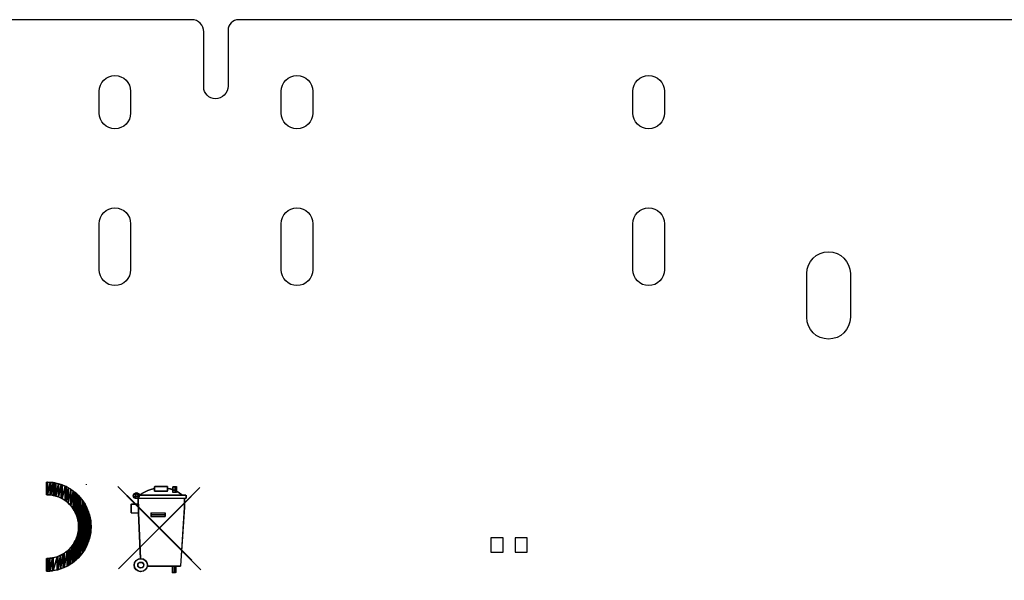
# Model space of a CAD drawing. Extents: x -35 to 121, y -31 to 50.
# Tile 11 of 13: x 5 to 45, y 27 to 50. Entities that reach past the tile are written whole.
import ezdxf

# ---------------------------------------------------------------- set-up
doc = ezdxf.new("R2010")
doc.units = 0
for name, color, linetype in [('BG_OUTLINE', 5, 'CONTINUOUS'), ('BG_SILKSCREEN_BOTTOM', 3, 'CONTINUOUS'), ('PIN_BOTTOM', 12, 'CONTINUOUS')]:
    doc.layers.add(name, color=color, linetype=linetype)

msp = doc.modelspace()

# ---------------------------------------------------------------- linework, layer by layer
at = {"layer": 'BG_OUTLINE'}
msp.add_lwpolyline([(72.432367, 49.999544), (13.753541, 49.999544, 0.414214), (13.311835, 49.557838), (13.311835, 47.261526, -0.414214), (12.791669, 46.741359, -0.414214), (12.311837, 47.221191), (12.311837, 49.502974, 0.414214), (11.815267, 49.999544), (-33.091425, 49.999544, 0.414211), (-35.091421, 47.999548), (-35.091421, 38.864438, 0.414214), (-34.626347, 38.399364), (-32.12277, 38.399364, -0.414214), (-31.499556, 37.77615, -0.414214), (-32.090208, 37.185498), (-32.350253, 37.185498), (-34.570213, 37.185752), (-34.684767, 37.185752, 0.414214), (-35.091421, 36.779098), (-35.091421, -28.600502, 0.414214)], format="xyb", dxfattribs=at)
at = {"layer": 'BG_SILKSCREEN_BOTTOM'}
for points in [[(5.827928, 30.933568), (5.82869, 30.933568)], [(5.827928, 30.931028), (5.827928, 30.933568)], [(5.828436, 30.933568), (5.827928, 30.93052)], [(5.827928, 30.419726), (5.828436, 30.933568)], [(5.827928, 30.923662), (5.827928, 30.931028)], [(5.827928, 30.93052), (5.827928, 30.419726)], [(5.827928, 30.91147), (5.827928, 30.923662)], [(5.827928, 30.895468), (5.827928, 30.91147)], [(5.827928, 30.87591), (5.827928, 30.895468)], [(5.827928, 30.853304), (5.827928, 30.87591)], [(5.827928, 30.827904), (5.827928, 30.853304)], [(5.828436, 30.419472), (5.828436, 30.933568)], [(5.828944, 30.933568), (5.828436, 30.419472)], [(5.828436, 30.933568), (5.828436, 30.419472)], [(5.828944, 30.933568), (5.828436, 30.933568)], [(5.828436, 30.419472), (5.828944, 30.933568)], [(5.82869, 30.933568), (5.829452, 30.933568)], [(5.828944, 30.419218), (5.830976, 30.933568)], [(5.828944, 30.419218), (5.828944, 30.933568)], [(5.829452, 30.933568), (5.82996, 30.933568)], [(5.82996, 30.933568), (5.830722, 30.933568)], [(5.830722, 30.933568), (5.831484, 30.933568)], [(5.830976, 30.419218), (5.830976, 30.933568)], [(5.833516, 30.933568), (5.830976, 30.419218)], [(5.830976, 30.933568), (5.830976, 30.419218)], [(5.833516, 30.933568), (5.830976, 30.933568)], [(5.830976, 30.419218), (5.833516, 30.933568)], [(5.831484, 30.933568), (5.831992, 30.933568)], [(5.831992, 30.933568), (5.8325, 30.933568)], [(5.8325, 30.933568), (5.833008, 30.933568)], [(5.833008, 30.933568), (5.833516, 30.933568)], [(5.833516, 30.419218), (5.834786, 30.933568)], [(5.833516, 30.933568), (5.834024, 30.933568)], [(5.833516, 30.419218), (5.833516, 30.933568)], [(5.834024, 30.933568), (5.834532, 30.933568)], [(5.834532, 30.933568), (5.834786, 30.933568)], [(5.834786, 30.419218), (5.834786, 30.933568)], [(5.834786, 30.933568), (5.835294, 30.933568)], [(5.838596, 30.933568), (5.834786, 30.419218)], [(5.834786, 30.933568), (5.834786, 30.419218)], [(5.838596, 30.933568), (5.834786, 30.933568)], [(5.834786, 30.419218), (5.838596, 30.933568)], [(5.835294, 30.933568), (5.835802, 30.933568)], [(5.835802, 30.933568), (5.83631, 30.933568)], [(5.83631, 30.933568), (5.836818, 30.933568)], [(5.836818, 30.933568), (5.837072, 30.933568)], [(5.837072, 30.933568), (5.83758, 30.933568)], [(5.83758, 30.933568), (5.838342, 30.933568)], [(5.838342, 30.933568), (5.83885, 30.933568)], [(5.838596, 30.419218), (5.841136, 30.933568)], [(5.838596, 30.419218), (5.838596, 30.933568)], [(5.83885, 30.933568), (5.839358, 30.933568)], [(5.839358, 30.933568), (5.84012, 30.933568)], [(5.84012, 30.933568), (5.841136, 30.933568)], [(5.841136, 30.419218), (5.841136, 30.933568)], [(5.841136, 30.933568), (5.841898, 30.933568)], [(5.841644, 30.933568), (5.841136, 30.419218)], [(5.841136, 30.933568), (5.841136, 30.419218)], [(5.841644, 30.933568), (5.841136, 30.933568)], [(5.841136, 30.419218), (5.841644, 30.933568)], [(5.841644, 30.419218), (5.841898, 30.933568)], [(5.841644, 30.419218), (5.841644, 30.933568)], [(5.841898, 30.419218), (5.841898, 30.933568)], [(5.841898, 30.419218), (5.841898, 30.933568)], [(5.841898, 30.419218), (5.841898, 30.933568)], [(5.841898, 30.933568), (5.966612, 30.929504)], [(5.850788, 30.933568), (5.841898, 30.419218)], [(5.841898, 30.933568), (5.841898, 30.419218)], [(5.850788, 30.933568), (5.841898, 30.933568)], [(5.841898, 30.419218), (5.850788, 30.933568)], [(5.86552, 30.933568), (5.850788, 30.41871)], [(5.850788, 30.933568), (5.850788, 30.41871)], [(5.86552, 30.933568), (5.850788, 30.933568)], [(5.850788, 30.41871), (5.86552, 30.933568)], [(5.850788, 30.41871), (5.850788, 30.933568)], [(5.86552, 30.933568), (5.86552, 30.417694)], [(5.98236, 30.928234), (5.86552, 30.933568)], [(5.86552, 30.417694), (5.86552, 30.933568)], [(5.98236, 30.928234), (5.86552, 30.417694)], [(5.86552, 30.417694), (5.98236, 30.928234)], [(5.966612, 30.929504), (6.089294, 30.916804)], [(5.98236, 30.928234), (5.98236, 30.410328)], [(6.00903, 30.92544), (5.98236, 30.928234)], [(5.98236, 30.410328), (5.98236, 30.928234)], [(6.00903, 30.92544), (5.98236, 30.410328)], [(5.98236, 30.410328), (6.00903, 30.92544)], [(6.00903, 30.92544), (6.00903, 30.40855)], [(6.096914, 30.915788), (6.00903, 30.92544)], [(6.00903, 30.40855), (6.00903, 30.92544)], [(6.096914, 30.915788), (6.00903, 30.40855)], [(6.00903, 30.40855), (6.096914, 30.915788)], [(6.089294, 30.916804), (6.209436, 30.89623)], [(6.096914, 30.915788), (6.096914, 30.391532)], [(6.170066, 30.903088), (6.096914, 30.915788)], [(6.096914, 30.391532), (6.096914, 30.915788)], [(6.170066, 30.903088), (6.096914, 30.391532)], [(6.096914, 30.391532), (6.170066, 30.903088)], [(6.170066, 30.903088), (6.170066, 30.377308)], [(6.209436, 30.89623), (6.170066, 30.903088)], [(6.170066, 30.377308), (6.170066, 30.903088)], [(6.209436, 30.89623), (6.170066, 30.377308)], [(6.170066, 30.377308), (6.209436, 30.89623)], [(6.209436, 30.89623), (6.326784, 30.867782)], [(6.323228, 30.865242), (6.209436, 30.89623)], [(6.209436, 30.89623), (6.209436, 30.364354)], [(6.209436, 30.364354), (6.209436, 30.89623)], [(6.323228, 30.865242), (6.209436, 30.364354)], [(6.209436, 30.364354), (6.323228, 30.865242)], [(6.323228, 30.865242), (6.323228, 30.326762)], [(6.42686, 30.837048), (6.323228, 30.865242)], [(6.323228, 30.326762), (6.323228, 30.865242)], [(6.326784, 30.867782), (6.441084, 30.832222)], [(7.466482, 30.856098), (7.466482, 30.82384)], [(5.827928, 30.800472), (5.827928, 30.827904)], [(5.827928, 30.771008), (5.827928, 30.800472)], [(5.827928, 30.740274), (5.827928, 30.771008)], [(5.827928, 30.708524), (5.827928, 30.740274)], [(5.827928, 30.67652), (5.827928, 30.708524)], [(5.827928, 30.644516), (5.827928, 30.67652)], [(5.827928, 30.612766), (5.827928, 30.644516)], [(5.827928, 30.582032), (5.827928, 30.612766)], [(5.827928, 30.552822), (5.827928, 30.582032)], [(5.827928, 30.525136), (5.827928, 30.552822)], [(5.827928, 30.499736), (5.827928, 30.525136)], [(5.827928, 30.476876), (5.827928, 30.499736)], [(5.827928, 30.457318), (5.827928, 30.476876)], [(5.827928, 30.441316), (5.827928, 30.457318)], [(6.42686, 30.837048), (6.323228, 30.326762)], [(6.323228, 30.326762), (6.42686, 30.837048)], [(6.42686, 30.837048), (6.42686, 30.277486)], [(6.467246, 30.820284), (6.42686, 30.837048)], [(6.42686, 30.277486), (6.42686, 30.837048)], [(6.467246, 30.820284), (6.42686, 30.277486)], [(6.42686, 30.277486), (6.467246, 30.820284)], [(6.441084, 30.832222), (6.551828, 30.789042)], [(6.467246, 30.820284), (6.467246, 30.258436)], [(6.601358, 30.76542), (6.467246, 30.820284)], [(6.467246, 30.258436), (6.467246, 30.820284)], [(6.601358, 30.76542), (6.467246, 30.258436)], [(6.467246, 30.258436), (6.601358, 30.76542)], [(6.551828, 30.789042), (6.65927, 30.739004)], [(6.601358, 30.76542), (6.601358, 30.1736)], [(6.632854, 30.752466), (6.601358, 30.76542)], [(6.601358, 30.1736), (6.601358, 30.76542)], [(6.632854, 30.752466), (6.601358, 30.1736)], [(6.601358, 30.1736), (6.632854, 30.752466)], [(6.632854, 30.752466), (6.632854, 30.147946)], [(6.723532, 30.701158), (6.632854, 30.752466)], [(6.632854, 30.147946), (6.632854, 30.752466)], [(6.723532, 30.701158), (6.632854, 30.147946)], [(6.632854, 30.147946), (6.723532, 30.701158)], [(6.65927, 30.739004), (6.762648, 30.682616)], [(6.723532, 30.701158), (6.723532, 30.073778)], [(6.825132, 30.644008), (6.723532, 30.701158)], [(6.723532, 30.073778), (6.723532, 30.701158)], [(6.825132, 30.644008), (6.723532, 30.073778)], [(6.723532, 30.073778), (6.825132, 30.644008)], [(6.762648, 30.682616), (6.861962, 30.619624)], [(6.825132, 30.644008), (6.825132, 29.968876)], [(6.83326, 30.637912), (6.825132, 30.644008)], [(6.825132, 29.968876), (6.825132, 30.644008)], [(6.83326, 30.637912), (6.825132, 29.968876)], [(6.825132, 29.968876), (6.83326, 30.637912)], [(6.83326, 30.637912), (6.83326, 29.96024)], [(6.929018, 30.567808), (6.83326, 30.637912)], [(6.83326, 29.96024), (6.83326, 30.637912)], [(6.929018, 30.567808), (6.83326, 29.96024)], [(6.83326, 29.96024), (6.929018, 30.567808)], [(6.861962, 30.619624), (6.956704, 30.55079)], [(6.929018, 30.567808), (6.929018, 29.83451)], [(7.002424, 30.51396), (6.929018, 30.567808)], [(6.929018, 29.83451), (6.929018, 30.567808)], [(7.002424, 30.51396), (6.929018, 29.83451)], [(6.929018, 29.83451), (7.002424, 30.51396)], [(6.956704, 30.55079), (7.046874, 30.47586)], [(7.002424, 30.51396), (7.002424, 29.709288)], [(7.009282, 30.50761), (7.002424, 30.51396)], [(7.002424, 29.709288), (7.002424, 30.51396)], [(7.009282, 30.50761), (7.002424, 29.709288)], [(7.002424, 29.709288), (7.009282, 30.50761)], [(7.009282, 30.50761), (7.009282, 29.697604)], [(7.072782, 30.44792), (7.009282, 30.50761)], [(7.009282, 29.697604), (7.009282, 30.50761)], [(7.072782, 30.44792), (7.009282, 29.697604)], [(7.009282, 29.697604), (7.072782, 30.44792)], [(7.046874, 30.47586), (7.131964, 30.395596)], [(7.072782, 30.44792), (7.072782, 29.5513)], [(7.118756, 30.404994), (7.072782, 30.44792)], [(7.072782, 29.5513), (7.072782, 30.44792)], [(8.764676, 30.75653), (11.431676, 28.08953)], [(9.564776, 28.12763), (12.155576, 30.71843)], [(10.799216, 30.74891), (10.281056, 30.74891)], [(10.281056, 30.56603), (10.281056, 30.74891)], [(10.281056, 30.56603), (10.814456, 30.56603)], [(10.810138, 30.760086), (10.291978, 30.760086)], [(10.291978, 30.577206), (10.291978, 30.760086)], [(10.291978, 30.577206), (10.825378, 30.577206)], [(10.814456, 30.56603), (10.814456, 30.74891)], [(10.825378, 30.577206), (10.825378, 30.760086)], [(11.043056, 30.50507), (11.043056, 30.74891)], [(11.043056, 30.74891), (11.180216, 30.74891)], [(11.180216, 30.50507), (11.043056, 30.50507)], [(11.053978, 30.516246), (11.053978, 30.760086)], [(11.053978, 30.760086), (11.191138, 30.760086)], [(11.191138, 30.516246), (11.053978, 30.516246)], [(11.104016, 30.74891), (11.119256, 30.74891)], [(11.114938, 30.760086), (11.130178, 30.760086)], [(11.119256, 30.74891), (11.119256, 30.53555)], [(11.130178, 30.760086), (11.130178, 30.546726)], [(11.180216, 30.74891), (11.180216, 30.50507)], [(11.191138, 30.760086), (11.191138, 30.516246)], [(5.827928, 30.429378), (5.827928, 30.441316)], [(5.827928, 30.422012), (5.827928, 30.429378)], [(5.827928, 30.419218), (5.827928, 30.422012)], [(5.82869, 30.419218), (5.827928, 30.419218)], [(5.828436, 30.419472), (5.828944, 30.419218)], [(5.829452, 30.419218), (5.82869, 30.419218)], [(5.82996, 30.419218), (5.829452, 30.419218)], [(5.830722, 30.419218), (5.82996, 30.419218)], [(5.831484, 30.419218), (5.830722, 30.419218)], [(5.830976, 30.419218), (5.833516, 30.419218)], [(5.831992, 30.419218), (5.831484, 30.419218)], [(5.8325, 30.419218), (5.831992, 30.419218)], [(5.833008, 30.419218), (5.8325, 30.419218)], [(5.833516, 30.419218), (5.833008, 30.419218)], [(5.834024, 30.419218), (5.833516, 30.419218)], [(5.834532, 30.419218), (5.834024, 30.419218)], [(5.834786, 30.419218), (5.834532, 30.419218)], [(5.835294, 30.419218), (5.834786, 30.419218)], [(5.834786, 30.419218), (5.838596, 30.419218)], [(5.835802, 30.419218), (5.835294, 30.419218)], [(5.83631, 30.419218), (5.835802, 30.419218)], [(5.836818, 30.419218), (5.83631, 30.419218)], [(5.837072, 30.419218), (5.836818, 30.419218)], [(5.83758, 30.419218), (5.837072, 30.419218)], [(5.838342, 30.419218), (5.83758, 30.419218)], [(5.83885, 30.419218), (5.838342, 30.419218)], [(5.839358, 30.419218), (5.83885, 30.419218)], [(5.84012, 30.419218), (5.839358, 30.419218)], [(5.841136, 30.419218), (5.84012, 30.419218)], [(5.841898, 30.419218), (5.841136, 30.419218)], [(5.841136, 30.419218), (5.841644, 30.419218)], [(5.931814, 30.41617), (5.841898, 30.419218)], [(5.841898, 30.419218), (5.850788, 30.41871)], [(5.850788, 30.41871), (5.86552, 30.417694)], [(5.86552, 30.417694), (5.98236, 30.410328)], [(6.019952, 30.40728), (5.931814, 30.41617)], [(5.98236, 30.410328), (6.00903, 30.40855)], [(6.00903, 30.40855), (6.096914, 30.391532)], [(6.106566, 30.39204), (6.019952, 30.40728)], [(6.096914, 30.391532), (6.170066, 30.377308)], [(6.190894, 30.37172), (6.106566, 30.39204)], [(6.170066, 30.377308), (6.209436, 30.364354)], [(6.272936, 30.345812), (6.190894, 30.37172)], [(6.209436, 30.364354), (6.323228, 30.326762)], [(6.352692, 30.31457), (6.272936, 30.345812)], [(6.323228, 30.326762), (6.42686, 30.277486)], [(6.429654, 30.278502), (6.352692, 30.31457)], [(6.42686, 30.277486), (6.467246, 30.258436)], [(6.504076, 30.237608), (6.429654, 30.278502)], [(6.467246, 30.258436), (6.601358, 30.1736)], [(6.575196, 30.191888), (6.504076, 30.237608)], [(6.643268, 30.142104), (6.575196, 30.191888)], [(6.601358, 30.1736), (6.632854, 30.147946)], [(6.632854, 30.147946), (6.723532, 30.073778)], [(6.708038, 30.088002), (6.643268, 30.142104)], [(6.768998, 30.03009), (6.708038, 30.088002)], [(6.723532, 30.073778), (6.825132, 29.968876)], [(7.118756, 30.404994), (7.072782, 29.5513)], [(7.072782, 29.5513), (7.118756, 30.404994)], [(7.118756, 30.404994), (7.118756, 29.396614)], [(7.145426, 30.380102), (7.118756, 30.404994)], [(7.118756, 29.396614), (7.118756, 30.404994)], [(7.145426, 30.380102), (7.118756, 29.396614)], [(7.118756, 29.396614), (7.145426, 30.380102)], [(7.131964, 30.395596), (7.21172, 30.309998)], [(7.145426, 30.380102), (7.145426, 29.23507)], [(7.151776, 30.37426), (7.145426, 30.380102)], [(7.145426, 29.23507), (7.145426, 30.380102)], [(7.151776, 30.37426), (7.145426, 29.23507)], [(7.145426, 29.23507), (7.151776, 30.37426)], [(7.162444, 30.3641), (7.151776, 30.37426)], [(7.151776, 29.068192), (7.151776, 30.37426)], [(7.151776, 30.37426), (7.151776, 27.83299)], [(7.162444, 30.3641), (7.151776, 27.83299)], [(7.151776, 27.83299), (7.162444, 30.3641)], [(7.221372, 30.293996), (7.162444, 30.3641)], [(7.162444, 30.3641), (7.162444, 27.844166)], [(7.162444, 27.844166), (7.162444, 30.3641)], [(7.221372, 30.293996), (7.162444, 27.844166)], [(7.162444, 27.844166), (7.221372, 30.293996)], [(7.21172, 30.309998), (7.286142, 30.21932)], [(7.303922, 30.195952), (7.221372, 30.293996)], [(7.221372, 30.293996), (7.221372, 27.904618)], [(7.221372, 27.904618), (7.221372, 30.293996)], [(7.303922, 30.195952), (7.221372, 27.904618)], [(7.221372, 27.904618), (7.303922, 30.195952)], [(7.286142, 30.21932), (7.354722, 30.12407)], [(7.354722, 30.118482), (7.303922, 30.195952)], [(7.303922, 30.195952), (7.303922, 28.012822)], [(7.303922, 28.012822), (7.303922, 30.195952)], [(7.354722, 30.118482), (7.303922, 28.012822)], [(7.303922, 28.012822), (7.354722, 30.118482)], [(7.354722, 30.12407), (7.417206, 30.024502)], [(7.424572, 30.011802), (7.354722, 30.118482)], [(7.354722, 30.118482), (7.354722, 28.07937)], [(7.354722, 28.07937), (7.354722, 30.118482)], [(9.145676, 30.37553), (11.812676, 27.70853)], [(9.156598, 30.386706), (11.823598, 27.719706)], [(9.183776, 27.74663), (11.774576, 30.33743)], [(9.194698, 27.757806), (11.785498, 30.348606)], [(9.331858, 29.678046), (9.331858, 30.043806)], [(9.331858, 30.043806), (9.606178, 30.043806)], [(9.488576, 30.41363), (9.488576, 30.35267)], [(9.499498, 30.424806), (9.499498, 30.363846)], [(9.549536, 30.35267), (9.549536, 30.36791)], [(9.560458, 30.363846), (9.560458, 30.379086)], [(9.580016, 30.39839), (9.580016, 30.41363)], [(9.590938, 30.409566), (9.590938, 30.424806)], [(9.595256, 30.39839), (9.610496, 29.66687)], [(9.606178, 30.409566), (9.621418, 29.678046)], [(9.610496, 30.27647), (11.57036, 30.270374)], [(9.621418, 30.287646), (11.581282, 30.28155)], [(9.640976, 30.39839), (11.561216, 30.39839)], [(9.651898, 30.409566), (11.572138, 30.409566)], [(11.506352, 30.270374), (11.500256, 29.89547)], [(11.517274, 30.28155), (11.511178, 29.906646)], [(11.57036, 30.39077), (11.57036, 30.270374)], [(11.581282, 30.401946), (11.581282, 30.28155)], [(6.826402, 29.968368), (6.768998, 30.03009)], [(6.825132, 29.968876), (6.83326, 29.96024)], [(6.879742, 29.90309), (6.826402, 29.968368)], [(6.83326, 29.96024), (6.929018, 29.83451)], [(6.929018, 29.83451), (6.879742, 29.90309)], [(6.973722, 29.762882), (6.929018, 29.83451)], [(6.929018, 29.83451), (7.002424, 29.709288)], [(7.013854, 29.688206), (6.973722, 29.762882)], [(7.002424, 29.709288), (7.009282, 29.697604)], [(7.009282, 29.697604), (7.072782, 29.5513)], [(7.049414, 29.61099), (7.013854, 29.688206)], [(7.424572, 30.011802), (7.354722, 28.07937)], [(7.354722, 28.07937), (7.424572, 30.011802)], [(7.417206, 30.024502), (7.47334, 29.92087)], [(7.424572, 30.011802), (7.424572, 28.198242)], [(7.466736, 29.926712), (7.424572, 30.011802)], [(7.424572, 28.198242), (7.424572, 30.011802)], [(7.466736, 29.926712), (7.424572, 28.198242)], [(7.424572, 28.198242), (7.466736, 29.926712)], [(7.466736, 29.926712), (7.466736, 28.26987)], [(7.523124, 29.813174), (7.466736, 29.926712)], [(7.466736, 28.26987), (7.466736, 29.926712)], [(7.523124, 29.813174), (7.466736, 28.26987)], [(7.466736, 28.26987), (7.523124, 29.813174)], [(7.47334, 29.92087), (7.523124, 29.813174)], [(7.523124, 29.813174), (7.565796, 29.701922)], [(7.523124, 29.813174), (7.523124, 28.398648)], [(7.555636, 29.72021), (7.523124, 29.813174)], [(7.523124, 28.398648), (7.523124, 29.813174)], [(7.555636, 29.72021), (7.523124, 28.398648)], [(7.523124, 28.398648), (7.555636, 29.72021)], [(7.555636, 29.72021), (7.555636, 28.473578)], [(7.597292, 29.601846), (7.555636, 29.72021)], [(7.555636, 28.473578), (7.555636, 29.72021)], [(7.565796, 29.701922), (7.601356, 29.587368)], [(8.802776, 27.36563), (11.393576, 29.95643)], [(9.320936, 29.66687), (9.320936, 30.03263)], [(9.320936, 30.03263), (9.595256, 30.03263)], [(9.320936, 29.66687), (9.610496, 29.66687)], [(9.331858, 29.678046), (9.621418, 29.678046)], [(9.526676, 29.99453), (12.193676, 27.32753)], [(9.610496, 29.66687), (9.686696, 27.77711)], [(9.621418, 29.678046), (9.697618, 27.788286)], [(10.128656, 29.66687), (10.128656, 29.51447)], [(10.128656, 29.66687), (10.707776, 29.66687)], [(10.139578, 29.678046), (10.139578, 29.525646)], [(10.139578, 29.678046), (10.718698, 29.678046)], [(10.707776, 29.66687), (10.707776, 29.51447)], [(10.718698, 29.678046), (10.718698, 29.525646)], [(11.500256, 29.89547), (11.347856, 27.47231)], [(11.511178, 29.906646), (11.358778, 27.483486)], [(7.080148, 29.53098), (7.049414, 29.61099)], [(7.072782, 29.5513), (7.118756, 29.396614)], [(7.105548, 29.448938), (7.080148, 29.53098)], [(7.125614, 29.36461), (7.105548, 29.448938)], [(7.118756, 29.396614), (7.145426, 29.23507)], [(7.140092, 29.278758), (7.125614, 29.36461)], [(7.148982, 29.191128), (7.140092, 29.278758)], [(7.145426, 29.23507), (7.151776, 29.068192)], [(7.597292, 29.601846), (7.555636, 28.473578)], [(7.555636, 28.473578), (7.597292, 29.601846)], [(7.597292, 29.601846), (7.597292, 28.613532)], [(7.619644, 29.498214), (7.597292, 29.601846)], [(7.597292, 28.613532), (7.597292, 29.601846)], [(7.619644, 29.498214), (7.597292, 28.613532)], [(7.597292, 28.613532), (7.619644, 29.498214)], [(7.601356, 29.587368), (7.629296, 29.469766)], [(7.619644, 29.498214), (7.619644, 28.689478)], [(7.645298, 29.37985), (7.619644, 29.498214)], [(7.619644, 28.689478), (7.619644, 29.498214)], [(7.645298, 29.37985), (7.619644, 28.689478)], [(7.619644, 28.689478), (7.645298, 29.37985)], [(7.629296, 29.469766), (7.649616, 29.349624)], [(7.645298, 29.37985), (7.645298, 28.844926)], [(7.656982, 29.283584), (7.645298, 29.37985)], [(7.645298, 28.844926), (7.645298, 29.37985)], [(7.656982, 29.283584), (7.645298, 28.844926)], [(7.645298, 28.844926), (7.656982, 29.283584)], [(7.649616, 29.349624), (7.662062, 29.226688)], [(7.656982, 29.283584), (7.656982, 28.91503)], [(7.659268, 29.265296), (7.656982, 29.283584)], [(7.656982, 28.91503), (7.656982, 29.283584)], [(7.659268, 29.265296), (7.656982, 28.91503)], [(7.656982, 28.91503), (7.659268, 29.265296)], [(7.659268, 29.265296), (7.659268, 28.946526)], [(7.66511, 29.161918), (7.659268, 29.265296)], [(7.659268, 28.946526), (7.659268, 29.265296)], [(10.128656, 29.59067), (10.707776, 29.59067)], [(10.128656, 29.51447), (10.707776, 29.51447)], [(10.139578, 29.601846), (10.718698, 29.601846)], [(10.139578, 29.525646), (10.718698, 29.525646)], [(7.137044, 28.903346), (7.1025, 28.74485)], [(7.137044, 28.903346), (7.1025, 27.782444)], [(7.1025, 27.782444), (7.137044, 28.903346)], [(7.105548, 28.755264), (7.125614, 28.839338)], [(7.125614, 28.839338), (7.140092, 28.924936)], [(7.151776, 29.068192), (7.137044, 28.903346)], [(7.151776, 29.068192), (7.137044, 27.818004)], [(7.137044, 27.818004), (7.151776, 29.068192)], [(7.137044, 28.903346), (7.137044, 27.818004)], [(7.137044, 27.818004), (7.137044, 28.903346)], [(7.140092, 28.924936), (7.148982, 29.01282)], [(7.15203, 29.101974), (7.148982, 29.191128)], [(7.148982, 29.01282), (7.15203, 29.101974)], [(7.151776, 27.83299), (7.151776, 29.068192)], [(7.619644, 28.689478), (7.645298, 28.844926)], [(7.649616, 28.85407), (7.629296, 28.733928)], [(7.645298, 28.844926), (7.656982, 28.91503)], [(7.662062, 28.976752), (7.649616, 28.85407)], [(7.656982, 28.91503), (7.659268, 28.946526)], [(7.66511, 29.161918), (7.659268, 28.946526)], [(7.659268, 28.946526), (7.66511, 29.161918)], [(7.659268, 28.946526), (7.66511, 29.031362)], [(7.662062, 29.226688), (7.66638, 29.101974)], [(7.66638, 29.101974), (7.662062, 28.976752)], [(7.66511, 29.161918), (7.66511, 29.031362)], [(7.665872, 29.148964), (7.66511, 29.161918)], [(7.66511, 29.031362), (7.66511, 29.161918)], [(7.66511, 29.031362), (7.665872, 29.148964)], [(6.979056, 28.451734), (6.897776, 28.32829)], [(6.979056, 28.451734), (6.897776, 27.608962)], [(6.897776, 27.608962), (6.979056, 28.451734)], [(6.929018, 28.37147), (6.973722, 28.44259)], [(6.973722, 28.44259), (7.013854, 28.517012)], [(7.049414, 28.59372), (6.979056, 28.451734)], [(7.049414, 28.59372), (6.979056, 27.674748)], [(6.979056, 27.674748), (7.049414, 28.59372)], [(6.979056, 28.451734), (6.979056, 27.674748)], [(6.979056, 27.674748), (6.979056, 28.451734)], [(7.013854, 28.517012), (7.049414, 28.59372)], [(7.049414, 28.59372), (7.080148, 28.673222)], [(7.068464, 28.648076), (7.049414, 28.59372)], [(7.068464, 28.648076), (7.049414, 27.731898)], [(7.049414, 27.731898), (7.068464, 28.648076)], [(7.049414, 28.59372), (7.049414, 27.731898)], [(7.049414, 27.731898), (7.049414, 28.59372)], [(7.1025, 28.74485), (7.068464, 28.648076)], [(7.1025, 28.74485), (7.068464, 27.747392)], [(7.068464, 27.747392), (7.1025, 28.74485)], [(7.068464, 28.648076), (7.068464, 27.747392)], [(7.068464, 27.747392), (7.068464, 28.648076)], [(7.080148, 28.673222), (7.105548, 28.755264)], [(7.1025, 28.74485), (7.1025, 27.782444)], [(7.1025, 27.782444), (7.1025, 28.74485)], [(7.565796, 28.501772), (7.523124, 28.39052)], [(7.523124, 28.398648), (7.555636, 28.473578)], [(7.555636, 28.473578), (7.597292, 28.613532)], [(7.601356, 28.616326), (7.565796, 28.501772)], [(7.597292, 28.613532), (7.619644, 28.689478)], [(7.629296, 28.733928), (7.601356, 28.616326)], [(6.504076, 27.97142), (6.575196, 28.016378)], [(6.676034, 28.092324), (6.549034, 27.415414)], [(6.676034, 28.092324), (6.549034, 27.999106)], [(6.549034, 27.415414), (6.676034, 28.092324)], [(6.575196, 28.016378), (6.643268, 28.065908)], [(6.643268, 28.065908), (6.708038, 28.119502)], [(6.71134, 28.12509), (6.676034, 27.475358)], [(6.71134, 28.12509), (6.676034, 28.092324)], [(6.676034, 27.475358), (6.71134, 28.12509)], [(6.676034, 28.092324), (6.676034, 27.475358)], [(6.676034, 27.475358), (6.676034, 28.092324)], [(6.708038, 28.119502), (6.768998, 28.17716)], [(6.791096, 28.199766), (6.71134, 27.491868)], [(6.791096, 28.199766), (6.71134, 28.12509)], [(6.71134, 27.491868), (6.791096, 28.199766)], [(6.71134, 28.12509), (6.71134, 27.491868)], [(6.71134, 27.491868), (6.71134, 28.12509)], [(6.768998, 28.17716), (6.826402, 28.238374)], [(6.892442, 28.319908), (6.791096, 28.199766)], [(6.892442, 28.319908), (6.791096, 27.541906)], [(6.791096, 27.541906), (6.892442, 28.319908)], [(6.791096, 28.199766), (6.791096, 27.541906)], [(6.791096, 27.541906), (6.791096, 28.199766)], [(6.826402, 28.238374), (6.879742, 28.303144)], [(6.879742, 28.303144), (6.929018, 28.37147)], [(6.897776, 28.32829), (6.892442, 28.319908)], [(6.897776, 28.32829), (6.892442, 27.60566)], [(6.892442, 27.60566), (6.897776, 28.32829)], [(6.892442, 28.319908), (6.892442, 27.60566)], [(6.892442, 27.60566), (6.892442, 28.319908)], [(6.897776, 28.32829), (6.897776, 27.608962)], [(6.897776, 27.608962), (6.897776, 28.32829)], [(7.221372, 27.904618), (7.303922, 28.012822)], [(7.354722, 28.07937), (7.286142, 27.98412)], [(7.303922, 28.012822), (7.354722, 28.07937)], [(7.354722, 28.07937), (7.424572, 28.198242)], [(7.417206, 28.179192), (7.354722, 28.07937)], [(7.47334, 28.282824), (7.417206, 28.179192)], [(7.424572, 28.198242), (7.466736, 28.26987)], [(7.466736, 28.26987), (7.523124, 28.398648)], [(7.523124, 28.39052), (7.47334, 28.282824)], [(5.827928, 27.791334), (5.82869, 27.791334)], [(5.827928, 27.788794), (5.827928, 27.791334)], [(5.828436, 27.791334), (5.827928, 27.788032)], [(5.827928, 27.277492), (5.828436, 27.791334)], [(5.827928, 27.781174), (5.827928, 27.788794)], [(5.827928, 27.788032), (5.827928, 27.277492)], [(5.827928, 27.769236), (5.827928, 27.781174)], [(5.827928, 27.753234), (5.827928, 27.769236)], [(5.827928, 27.733676), (5.827928, 27.753234)], [(5.827928, 27.71107), (5.827928, 27.733676)], [(5.827928, 27.68567), (5.827928, 27.71107)], [(5.827928, 27.657984), (5.827928, 27.68567)], [(5.827928, 27.62852), (5.827928, 27.657984)], [(5.827928, 27.597786), (5.827928, 27.62852)], [(5.828436, 27.276476), (5.828436, 27.791334)], [(5.828944, 27.791334), (5.828436, 27.276476)], [(5.828436, 27.791334), (5.828436, 27.276476)], [(5.828944, 27.791334), (5.828436, 27.791334)], [(5.828436, 27.276476), (5.828944, 27.791334)], [(5.82869, 27.791334), (5.829452, 27.791334)], [(5.828944, 27.275714), (5.830976, 27.791334)], [(5.830976, 27.791334), (5.828944, 27.275714)], [(5.828944, 27.275714), (5.828944, 27.791334)], [(5.829452, 27.791334), (5.82996, 27.791334)], [(5.82996, 27.791334), (5.830722, 27.791334)], [(5.830722, 27.791334), (5.831484, 27.791334)], [(5.833516, 27.791334), (5.830976, 27.273936)], [(5.830976, 27.791334), (5.830976, 27.273936)], [(5.833516, 27.791334), (5.830976, 27.791334)], [(5.830976, 27.273936), (5.833516, 27.791334)], [(5.830976, 27.273936), (5.830976, 27.791334)], [(5.831484, 27.791334), (5.831992, 27.791334)], [(5.831992, 27.791334), (5.8325, 27.791334)], [(5.8325, 27.791334), (5.833008, 27.791334)], [(5.833008, 27.791334), (5.833516, 27.791334)], [(5.833516, 27.27165), (5.834786, 27.791334)], [(5.833516, 27.791334), (5.834024, 27.791334)], [(5.834786, 27.791334), (5.833516, 27.27165)], [(5.833516, 27.27165), (5.833516, 27.791334)], [(5.834024, 27.791334), (5.834532, 27.791334)], [(5.834532, 27.791334), (5.834786, 27.791334)], [(5.834786, 27.791334), (5.835294, 27.791334)], [(5.838596, 27.791334), (5.834786, 27.271396)], [(5.834786, 27.791334), (5.834786, 27.271396)], [(5.838596, 27.791334), (5.834786, 27.791334)], [(5.834786, 27.271396), (5.838596, 27.791334)], [(5.834786, 27.271396), (5.834786, 27.791334)], [(5.835294, 27.791334), (5.835802, 27.791334)], [(5.835802, 27.791334), (5.83631, 27.791334)], [(5.83631, 27.791334), (5.836818, 27.791334)], [(5.836818, 27.791334), (5.837072, 27.791334)], [(5.837072, 27.791334), (5.83758, 27.791334)], [(5.83758, 27.791334), (5.838342, 27.791334)], [(5.838342, 27.791334), (5.83885, 27.791334)], [(5.838596, 27.270634), (5.841136, 27.791334)], [(5.838596, 27.270634), (5.838596, 27.791334)], [(5.83885, 27.791334), (5.839358, 27.791334)], [(5.839358, 27.791334), (5.84012, 27.791334)], [(5.84012, 27.791334), (5.841136, 27.791334)], [(5.841136, 27.270126), (5.841136, 27.791334)], [(5.841136, 27.791334), (5.841898, 27.791334)], [(5.841644, 27.791334), (5.841136, 27.270126)], [(5.841136, 27.791334), (5.841136, 27.270126)], [(5.841644, 27.791334), (5.841136, 27.791334)], [(5.841136, 27.270126), (5.841644, 27.791334)], [(5.841644, 27.269872), (5.841898, 27.791334)], [(5.841644, 27.269872), (5.841644, 27.791334)], [(5.841898, 27.791334), (5.931814, 27.794382)], [(5.841898, 27.269872), (5.841898, 27.791334)], [(5.841898, 27.269872), (5.841898, 27.791334)], [(5.841898, 27.269872), (5.841898, 27.791334)], [(5.858916, 27.791334), (5.841898, 27.269872)], [(5.841898, 27.791334), (5.841898, 27.269872)], [(5.858916, 27.791334), (5.841898, 27.791334)], [(5.841898, 27.269872), (5.858916, 27.791334)], [(5.942736, 27.795144), (5.858916, 27.27038)], [(5.942736, 27.795144), (5.858916, 27.791334)], [(5.858916, 27.27038), (5.942736, 27.795144)], [(5.858916, 27.791334), (5.858916, 27.27038)], [(5.858916, 27.27038), (5.858916, 27.791334)], [(5.931814, 27.794382), (6.019952, 27.803272)], [(5.958992, 27.79743), (5.942736, 27.273174)], [(5.958992, 27.79743), (5.942736, 27.795144)], [(5.942736, 27.273174), (5.958992, 27.79743)], [(5.942736, 27.795144), (5.942736, 27.273174)], [(5.942736, 27.273174), (5.942736, 27.795144)], [(6.074054, 27.813686), (5.958992, 27.273682)], [(6.074054, 27.813686), (5.958992, 27.79743)], [(5.958992, 27.273682), (6.074054, 27.813686)], [(5.958992, 27.79743), (5.958992, 27.273682)], [(5.958992, 27.273682), (5.958992, 27.79743)], [(6.019952, 27.803272), (6.106566, 27.818258)], [(6.106566, 27.818258), (6.074054, 27.284604)], [(6.106566, 27.818258), (6.074054, 27.813686)], [(6.074054, 27.284604), (6.106566, 27.818258)], [(6.074054, 27.813686), (6.074054, 27.284604)], [(6.074054, 27.284604), (6.074054, 27.813686)], [(6.262776, 27.860676), (6.106566, 27.290954)], [(6.262776, 27.860676), (6.106566, 27.818258)], [(6.106566, 27.290954), (6.262776, 27.860676)], [(6.106566, 27.818258), (6.190894, 27.838324)], [(6.106566, 27.818258), (6.106566, 27.290954)], [(6.106566, 27.290954), (6.106566, 27.818258)], [(6.190894, 27.838324), (6.272936, 27.864232)], [(6.297828, 27.8749), (6.262776, 27.32118)], [(6.297828, 27.8749), (6.262776, 27.860676)], [(6.262776, 27.32118), (6.297828, 27.8749)], [(6.262776, 27.860676), (6.262776, 27.32118)], [(6.262776, 27.32118), (6.262776, 27.860676)], [(6.272936, 27.864232), (6.352692, 27.894966)], [(6.410858, 27.921382), (6.297828, 27.327784)], [(6.410858, 27.921382), (6.297828, 27.8749)], [(6.297828, 27.327784), (6.410858, 27.921382)], [(6.297828, 27.8749), (6.297828, 27.327784)], [(6.297828, 27.327784), (6.297828, 27.8749)], [(6.352692, 27.894966), (6.429654, 27.93078)], [(6.510934, 27.977516), (6.410858, 27.364868)], [(6.510934, 27.977516), (6.410858, 27.921382)], [(6.410858, 27.364868), (6.510934, 27.977516)], [(6.410858, 27.921382), (6.410858, 27.364868)], [(6.410858, 27.364868), (6.410858, 27.921382)], [(6.429654, 27.93078), (6.504076, 27.97142)], [(6.549034, 27.999106), (6.510934, 27.397634)], [(6.549034, 27.999106), (6.510934, 27.977516)], [(6.510934, 27.397634), (6.549034, 27.999106)], [(6.510934, 27.977516), (6.510934, 27.397634)], [(6.510934, 27.397634), (6.510934, 27.977516)], [(6.549034, 27.999106), (6.549034, 27.415414)], [(6.549034, 27.415414), (6.549034, 27.999106)], [(6.791096, 27.541906), (6.892442, 27.60566)], [(6.956704, 27.652904), (6.861962, 27.583816)], [(6.892442, 27.60566), (6.897776, 27.608962)], [(6.897776, 27.608962), (6.979056, 27.674748)], [(7.046874, 27.727834), (6.956704, 27.652904)], [(6.979056, 27.674748), (7.049414, 27.731898)], [(7.131964, 27.808098), (7.046874, 27.727834)], [(7.049414, 27.731898), (7.068464, 27.747392)], [(7.068464, 27.747392), (7.1025, 27.782444)], [(7.1025, 27.782444), (7.137044, 27.818004)], [(7.21172, 27.893696), (7.131964, 27.808098)], [(7.137044, 27.818004), (7.151776, 27.83299)], [(7.151776, 27.83299), (7.162444, 27.844166)], [(7.162444, 27.844166), (7.221372, 27.904618)], [(7.286142, 27.98412), (7.21172, 27.893696)], [(5.827928, 27.56629), (5.827928, 27.597786)], [(5.827928, 27.534032), (5.827928, 27.56629)], [(5.827928, 27.502028), (5.827928, 27.534032)], [(5.827928, 27.470532), (5.827928, 27.502028)], [(5.827928, 27.439798), (5.827928, 27.470532)], [(5.827928, 27.410334), (5.827928, 27.439798)], [(5.827928, 27.382648), (5.827928, 27.410334)], [(5.827928, 27.357248), (5.827928, 27.382648)], [(5.827928, 27.334642), (5.827928, 27.357248)], [(5.827928, 27.315084), (5.827928, 27.334642)], [(5.827928, 27.299082), (5.827928, 27.315084)], [(5.827928, 27.287144), (5.827928, 27.299082)], [(5.827928, 27.279778), (5.827928, 27.287144)], [(5.827928, 27.276984), (5.827928, 27.279778)], [(5.82869, 27.276222), (5.827928, 27.276984)], [(5.828436, 27.276476), (5.828944, 27.275714)], [(5.829452, 27.275206), (5.82869, 27.276222)], [(5.828944, 27.275714), (5.830976, 27.273936)], [(5.82996, 27.274698), (5.829452, 27.275206)], [(5.830722, 27.273936), (5.82996, 27.274698)], [(5.831484, 27.273428), (5.830722, 27.273936)], [(5.830976, 27.273936), (5.833516, 27.27165)], [(5.831992, 27.27292), (5.831484, 27.273428)], [(5.8325, 27.272412), (5.831992, 27.27292)], [(5.833008, 27.272158), (5.8325, 27.272412)], [(5.833516, 27.27165), (5.833008, 27.272158)], [(5.834024, 27.271396), (5.833516, 27.27165)], [(5.833516, 27.27165), (5.834786, 27.271396)], [(5.834532, 27.271142), (5.834024, 27.271396)], [(5.834786, 27.270888), (5.834532, 27.271142)], [(5.834786, 27.271396), (5.838596, 27.270634)], [(5.835294, 27.270634), (5.834786, 27.270888)], [(5.835802, 27.27038), (5.835294, 27.270634)], [(5.83631, 27.27038), (5.835802, 27.27038)], [(5.836818, 27.270126), (5.83631, 27.27038)], [(5.837072, 27.270126), (5.836818, 27.270126)], [(5.83758, 27.270126), (5.837072, 27.270126)], [(5.838342, 27.269872), (5.83758, 27.270126)], [(5.83885, 27.269872), (5.838342, 27.269872)], [(5.839358, 27.269872), (5.83885, 27.269872)], [(5.84012, 27.269872), (5.839358, 27.269872)], [(5.841136, 27.269872), (5.84012, 27.269872)], [(5.841136, 27.270126), (5.841644, 27.269872)], [(5.841898, 27.269872), (5.841136, 27.269872)], [(5.966612, 27.27419), (5.841898, 27.269872)], [(5.841898, 27.269872), (5.858916, 27.27038)], [(5.858916, 27.27038), (5.942736, 27.273174)], [(5.942736, 27.273174), (5.958992, 27.273682)], [(5.958992, 27.273682), (6.074054, 27.284604)], [(6.089294, 27.28689), (5.966612, 27.27419)], [(6.074054, 27.284604), (6.106566, 27.290954)], [(6.209436, 27.30721), (6.089294, 27.28689)], [(6.106566, 27.290954), (6.262776, 27.32118)], [(6.326784, 27.335658), (6.209436, 27.30721)], [(6.262776, 27.32118), (6.297828, 27.327784)], [(6.297828, 27.327784), (6.410858, 27.364868)], [(6.441084, 27.371472), (6.326784, 27.335658)], [(6.410858, 27.364868), (6.510934, 27.397634)], [(6.551828, 27.414652), (6.441084, 27.371472)], [(6.510934, 27.397634), (6.549034, 27.415414)], [(6.549034, 27.415414), (6.676034, 27.475358)], [(6.65927, 27.464436), (6.551828, 27.414652)], [(6.762648, 27.521078), (6.65927, 27.464436)], [(6.676034, 27.475358), (6.71134, 27.491868)], [(6.71134, 27.491868), (6.791096, 27.541906)], [(6.861962, 27.583816), (6.762648, 27.521078)], [(11.347856, 27.45707), (9.991496, 27.45707)], [(11.358778, 27.468246), (10.002418, 27.468246)], [(11.012576, 27.45707), (11.012576, 27.19799)], [(11.023498, 27.468246), (11.023498, 27.209166)], [(11.160658, 27.209166), (11.023498, 27.209166)], [(11.088776, 27.45707), (11.088776, 27.19799)], [(11.099698, 27.468246), (11.099698, 27.209166)], [(11.286896, 27.45707), (11.149736, 27.45707)], [(11.149736, 27.45707), (11.149736, 27.19799)], [(11.297818, 27.468246), (11.160658, 27.468246)], [(11.160658, 27.468246), (11.160658, 27.209166)], [(11.149736, 27.19799), (11.012576, 27.19799)]]:
    msp.add_lwpolyline(points, dxfattribs=at)
for points in [[(9.406687, 30.37553, -1), (9.646691, 30.37553)], [(9.417609, 30.386706, -1), (9.657613, 30.386706)], [(9.488297, 30.41363, -1.000231), (9.580296, 30.41363)], [(9.499219, 30.424806, -1.000231), (9.591218, 30.424806)], [(9.610446, 30.367732, -0.107973), (10.265791, 30.672557)], [(9.621368, 30.378908, -0.107973), (10.276713, 30.683733)], [(10.829722, 30.672811, -0.136776), (11.424133, 30.398466)], [(10.840644, 30.683987, -0.136776), (11.435055, 30.409642)], [(9.646691, 30.37553, -1), (9.406687, 30.37553)], [(9.657613, 30.386706, -1), (9.417609, 30.386706)], [(9.549079, 30.35267, -1), (9.489059, 30.35267)], [(9.560001, 30.363846, -1), (9.499981, 30.363846)], [(9.439554, 27.51041, -1), (9.979558, 27.51041)], [(9.450476, 27.521586, -1), (9.99048, 27.521586)], [(9.589567, 27.51041, -1), (9.829571, 27.51041)], [(9.600489, 27.521586, -1), (9.840493, 27.521586)], [(9.979558, 27.51041, -1), (9.439554, 27.51041)], [(9.99048, 27.521586, -1), (9.450476, 27.521586)], [(9.829571, 27.51041, -1), (9.589567, 27.51041)], [(9.840493, 27.521586, -1), (9.600489, 27.521586)]]:
    msp.add_lwpolyline(points, format="xyb", dxfattribs=at)
at = {"layer": 'PIN_BOTTOM'}
for points in [[(9.296083, 47.04922), (9.296083, 46.149323, -1), (7.996085, 46.149323), (7.996085, 47.04922, -1)], [(16.805389, 47.04922), (16.805389, 46.149323, -1), (15.505392, 46.149323), (15.505392, 47.04922, -1)], [(31.305182, 47.04922), (31.305182, 46.149323, -1), (30.005185, 46.149323), (30.005185, 47.04922, -1)], [(9.296083, 41.589109), (9.296083, 39.689214, -1), (7.996085, 39.689214), (7.996085, 41.589109, -1)], [(16.805389, 41.589109), (16.805389, 39.689214, -1), (15.505392, 39.689214), (15.505392, 41.589109, -1)], [(31.305182, 41.589109), (31.305182, 39.689214, -1), (30.005185, 39.689214), (30.005185, 41.589109, -1)], [(37.1697, 37.732792), (37.1697, 39.532585, -1), (38.969798, 39.532585), (38.969798, 37.732792, -1)]]:
    msp.add_lwpolyline(points, format="xyb", close=True, dxfattribs=at)
for points in [[(24.149952, 28.046451), (24.650052, 28.046451), (24.650052, 28.646349), (24.149952, 28.646349)], [(25.14995, 28.046451), (25.65005, 28.046451), (25.65005, 28.646349), (25.14995, 28.646349)]]:
    msp.add_lwpolyline(points, close=True, dxfattribs=at)

doc.saveas('drawing.dxf')
